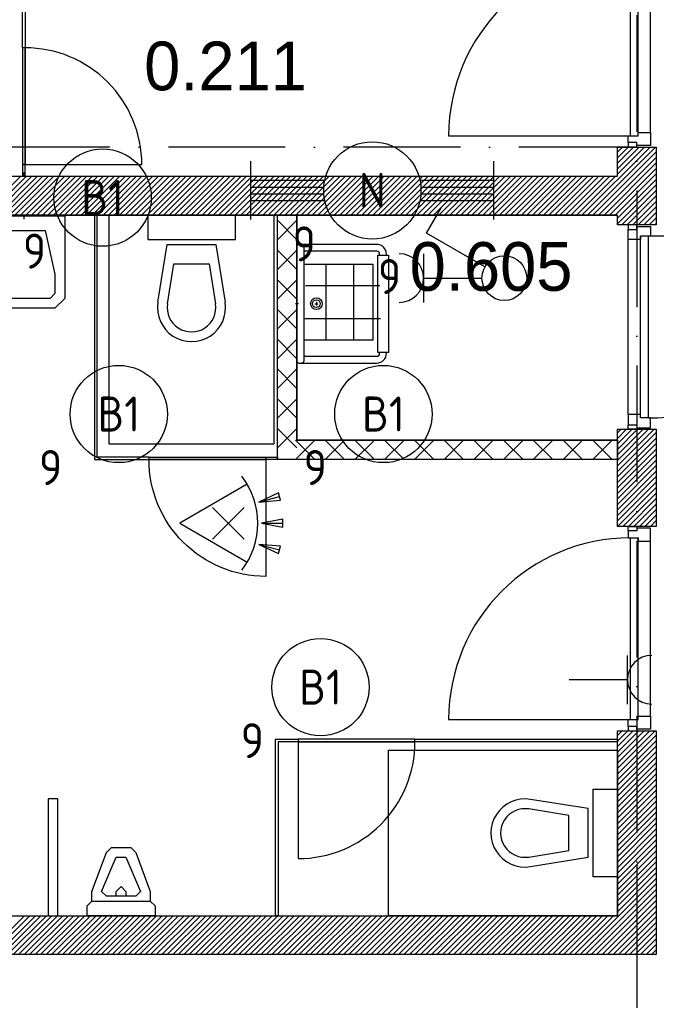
# Model space of a CAD drawing. Header units: millimetres. Extents: x -6587 to 112313, y 244 to 84344.
# Tile 18 of 58: x 31077 to 34348, y 43728 to 48787. Entities that reach past the tile are written whole.
import ezdxf
from ezdxf.enums import TextEntityAlignment as Align

# ---------------------------------------------------------------- set-up
doc = ezdxf.new("R2010")
doc.units = ezdxf.units.MM
doc.header["$LTSCALE"] = 100
doc.linetypes.add('DASHDOT', pattern=[9, 6, -1.5, 0, -1.5])
doc.layers.get('0').update_dxf_attribs({"linetype": 'CONTINUOUS'})
for name, color, linetype in [('AL$7----_STRAMIEN', 1, 'DASHDOT'), ('ALXA7---_KALKZVUIL', 1, 'CONTINUOUS'), ('BOUW', 8, 'CONTINUOUS'), ('EB63101-_ATTRIB', 2, 'CONTINUOUS'), ('EB63102-_ATTRIB', 2, 'CONTINUOUS'), ('EL63101-_LICHT-ARM', 3, 'CONTINUOUS'), ('EL63102-_LICHT-SCH', 3, 'CONTINUOUS'), ('EL63103-_LICHT-WCD230V', 3, 'CONTINUOUS'), ('KABELGOOT', 8, 'CONTINUOUS')]:
    doc.layers.add(name, color=color, linetype=linetype)
doc.styles.add('1_8', font='iso', dxfattribs={"width": 0.7, "height": 1.8})
doc.styles.add('BURO-025', font='BUROFONT.shx', dxfattribs={"height": 250})
doc.styles.add('NORATT', font='isocp.shx')
doc.styles.get("Standard").update_dxf_attribs({"font": 'iso.shx'})
doc.styles.add('TECHNIC', font='technic_.ttf')

# ---------------------------------------------------------------- blocks, each defined once
blk = doc.blocks.new('ES3G00')
blk.add_circle((0, 0), 2.5)
blk.add_circle((0, 0), 2.5)
for tag, style, flags, p in [('GELIJK', 'NORATT', 9, (3.5, 5)), ('GELIJK', '1_8', 9, (3.5, 5)), ('SCHAK', 'NORATT', 8, (3.5, 2.75)), ('SCHAK', '1_8', 8, (3.5, 2.75)), ('A_CODE', 'NORATT', 8, (0, 0)), ('A_CODE', '1_8', 8, (0, 0)), ('GROEP', 'NORATT', 8, (-3.5, -2.75)), ('GROEP', '1_8', 8, (-3.5, -2.75)), ('KAST', 'NORATT', 9, (3.5, -2.75)), ('KAST', '1_8', 9, (3.5, -2.75))]:
    blk.add_attdef(tag, text='', height=1.8, dxfattribs=dict(style=style, flags=flags)).set_placement(p, align=Align.MIDDLE_CENTER)
blk = doc.blocks.new('ES652116')
for p, q in [((1.557, 1.087), (2.619, 1.372)), ((-0.813, -0.813), (0.813, 0.813)), ((0.813, -0.813), (-0.813, 0.813)), ((1.7, 0), (2.8, 0)), ((1.557, -1.087), (2.619, -1.372))]:
    blk.add_line(p, q)
blk.add_lwpolyline([(0.964, 2), (-2.5, 0), (0.964, -2)])
for points in [[(2.671, 1.179), (2.568, 1.565), (1.557, 1.087)], [(2.8, -0.2), (2.8, 0.2), (1.7, 0)], [(2.568, -1.565), (2.671, -1.179), (1.557, -1.087)]]:
    blk.add_lwpolyline(points, close=True)
blk.add_arc((-2.5, 0), 4, 322.8192, 37.1808)
at = {"style": '1_8'}
for tag, flags, p in [('SCHAK', 8, (3, 5.5)), ('KAST', 9, (-3, 0.5)), ('M_CODE', 9, (0, 0)), ('DOEL', 9, (-3, -2)), ('GROEP', 9, (-3, -4.5))]:
    blk.add_attdef(tag, text='', height=1.8, dxfattribs=dict(at, flags=flags)).set_placement(p, align=Align.MIDDLE_CENTER)
at = {"style": '1_8', "flags": 8}
blk.add_attdef('CODE', text='', height=1.8, dxfattribs=at).set_placement((0, 0), align=Align.MIDDLE)
blk = doc.blocks.new('EJ3T20')
at = {"color": 0}
for p, q in [((-6.25, -1.5), (-6.25, 1.5)), ((6.25, -1.5), (6.25, 1.5)), ((-6.25, 0.525), (-2.444, 0.525)), ((2.444, 0.525), (6.25, 0.525)), ((-6.25, 0.175), (-2.494, 0.175)), ((2.494, 0.175), (6.25, 0.175)), ((-6.25, -0.175), (-2.494, -0.175)), ((2.494, -0.175), (6.25, -0.175)), ((-6.25, -0.525), (-2.444, -0.525)), ((2.444, -0.525), (6.25, -0.525))]:
    blk.add_line(p, q, dxfattribs=at)
blk.add_circle((0, 0), 2.5, dxfattribs=at)
at = {"color": 6, "style": '1_8'}
for tag, flags, p in [('SCHAK', 8, (3.5, 2.75)), ('A_CODE', 8, (0, 0)), ('GROEP', 8, (-3.5, -2.75)), ('KAST', 9, (3.5, -2.75))]:
    blk.add_attdef(tag, text='', height=1.8, dxfattribs=dict(at, flags=flags)).set_placement(p, align=Align.MIDDLE)
blk = doc.blocks.new('ES3W1A---ES3S1')
for p, q in [((1.25, 4.15), (-1.25, 4.15)), ((1.25, 4.15), (-1.25, 4.15)), ((0, 4.15), (0, 1.15)), ((0, 4.15), (0, 1.15))]:
    blk.add_line(p, q)
blk.add_lwpolyline([(0.575, 0.996), (2.309, 4), (3.608, 3.25)])
blk.add_lwpolyline([(0.575, 0.996), (2.309, 4), (3.608, 3.25)])
blk.add_circle((0, 0), 1.15)
blk.add_circle((0, 0), 1.15)
blk.add_arc((0, 5.4), 1.25, 180, 0)
blk.add_arc((0, 5.4), 1.25, 180, 0)
at = {"style": '1_8'}
for tag, flags, p in [('VERMOGEN', 9, (-2.5, 6.65)), ('VERMOGEN', 9, (-2.5, 6.65)), ('GROEP', 8, (0, 7.15)), ('GROEP', 8, (0, 7.15)), ('KAST', 9, (2.5, 6.65))]:
    blk.add_attdef(tag, text='', height=1.8, rotation=90, dxfattribs=dict(at, flags=flags)).set_placement(p, align=Align.MIDDLE)
at = {"style": '1_8', "width": 0.7, "flags": 8}
for tag, p in [('SCHAK', (2.5, 6.775)), ('SCHAK', (2.5, 6.775)), ('TAL', (-2.5, 6.65)), ('TAL', (-2.5, 6.65)), ('DOEL', (-1.5, 2.65)), ('DOEL', (-1.5, 2.65))]:
    blk.add_attdef(tag, text='', height=1.8, rotation=90, dxfattribs=at).set_placement(p, align=Align.MIDDLE)
at = {"style": '1_8'}
for tag, flags, p in [('SCHAK', 8, (3, 5.5)), ('KAST', 9, (-3, 0.5)), ('KAST', 9, (-3, 0.5)), ('M_CODE', 9, (0, 0)), ('M_CODE', 9, (0, 0)), ('DOEL', 9, (-3, -2)), ('GROEP', 9, (-3, -4.5))]:
    blk.add_attdef(tag, text='', height=1.8, dxfattribs=dict(at, flags=flags)).set_placement(p, align=Align.MIDDLE_CENTER)
blk = doc.blocks.new('ES3W1A')
for p, q in [((1.25, 0), (-1.25, 0)), ((0, 0), (0, -3))]:
    blk.add_line(p, q)
blk.add_arc((0, 1.25), 1.25, 180, 0)
at = {"style": '1_8'}
for tag, flags, p in [('VERMOGEN', 9, (-2.5, 3)), ('GROEP', 8, (0, 3)), ('SCHAK', 8, (2.5, 3)), ('GELIJK', 9, (5, 3)), ('KAST', 9, (7, 3)), ('TAL', 8, (2.5, 3))]:
    blk.add_attdef(tag, text='', height=1.8, rotation=90, dxfattribs=dict(at, flags=flags)).set_placement(p, align=Align.MIDDLE_CENTER)
at = {"style": '1_8', "width": 0.7, "flags": 8}
blk.add_attdef('DOEL', text='', height=1.8, rotation=90, dxfattribs=at).set_placement((-2.5, 3), align=Align.MIDDLE_LEFT)
at = {"style": '1_8', "flags": 9}
blk.add_attdef('M_CODE', text='', height=1.8, dxfattribs=at).set_placement((0, 0), align=Align.MIDDLE_CENTER)
blk = doc.blocks.new('*U85')
at = {"layer": 'ALXA7---_KALKZVUIL', "color": 0}
for p, q in [((31971.2, 48304.2), (31871.2, 48404.2)), ((31971.2, 48404.2), (31871.2, 48304.2)), ((31971.2, 48151.4), (31871.2, 48251.4)), ((31971.2, 48251.4), (31871.2, 48151.4)), ((31971.2, 47998.6), (31871.2, 48098.6)), ((31971.2, 48098.6), (31871.2, 47998.6)), ((31971.2, 47845.8), (31871.2, 47945.8)), ((31971.2, 47945.8), (31871.2, 47845.8)), ((31971.2, 47693), (31871.2, 47793)), ((31971.2, 47793), (31871.2, 47693)), ((31971.2, 47540.2), (31871.2, 47640.2)), ((31971.2, 47640.2), (31871.2, 47540.2)), ((31971.2, 47387.5), (31871.2, 47487.5)), ((31971.2, 47487.5), (31871.2, 47387.5)), ((31971.2, 47234.7), (31871.2, 47334.7)), ((31971.2, 47334.7), (31871.2, 47234.7)), ((32063.4, 47274.1), (31963.4, 47174.1)), ((31963.4, 47274.1), (32063.4, 47174.1)), ((32216.2, 47274.1), (32116.2, 47174.1)), ((32116.2, 47274.1), (32216.2, 47174.1)), ((32369, 47274.1), (32269, 47174.1)), ((32269, 47274.1), (32369, 47174.1)), ((32521.8, 47274.1), (32421.8, 47174.1)), ((32421.8, 47274.1), (32521.8, 47174.1)), ((32674.5, 47274.1), (32574.5, 47174.1)), ((32574.5, 47274.1), (32674.5, 47174.1)), ((32827.3, 47274.1), (32727.3, 47174.1)), ((32727.3, 47274.1), (32827.3, 47174.1)), ((32980.1, 47274.1), (32880.1, 47174.1)), ((32880.1, 47274.1), (32980.1, 47174.1)), ((33132.9, 47274.1), (33032.9, 47174.1)), ((33032.9, 47274.1), (33132.9, 47174.1)), ((33285.7, 47274.1), (33185.7, 47174.1)), ((33185.7, 47274.1), (33285.7, 47174.1)), ((33438.5, 47274.1), (33338.5, 47174.1)), ((33338.5, 47274.1), (33438.5, 47174.1)), ((33591.3, 47274.1), (33491.3, 47174.1)), ((33491.3, 47274.1), (33591.3, 47174.1))]:
    blk.add_line(p, q, dxfattribs=at)
blk = doc.blocks.new('XREF')
at = {"layer": 'AL$7----_STRAMIEN', "color": 1}
for p, q in [((190590.3, 68943.2), (190590.3, 19230.4)), ((250890.3, 61965), (161095.9, 61965))]:
    blk.add_line(p, q, dxfattribs=at)
at = {"layer": 'BOUW'}
for p, q in [((190308.3, 61615.1), (190658.3, 61965.1)), ((190336.6, 61615.1), (190686.6, 61965.1)), ((190364.9, 61615.1), (190690.3, 61940.5)), ((190490.3, 61965.1), (190690.3, 61965.1)), ((190490.3, 61815.1), (190490.3, 61965.1)), ((190490.3, 61825.4), (190630, 61965.1)), ((190490.3, 61853.6), (190601.7, 61965.1)), ((190490.3, 61881.9), (190573.5, 61965.1)), ((190490.3, 61910.2), (190545.2, 61965.1)), ((190490.3, 61938.5), (190516.9, 61965.1)), ((190690.3, 61965.1), (190690.3, 61564.9)), ((190393.2, 61615.1), (190690.3, 61912.2)), ((190421.5, 61615.1), (190690.3, 61883.9)), ((190449.7, 61615.1), (190690.3, 61855.6)), ((186190.3, 61815.1), (190490.3, 61815.1)), ((186190.3, 61815.1), (190490.3, 61815.1)), ((187225.3, 61615.1), (187425.3, 61815.1)), ((187253.6, 61615.1), (187453.6, 61815.1)), ((187281.9, 61615.1), (187481.9, 61815.1)), ((187310.2, 61615.1), (187510.2, 61815.1)), ((187338.5, 61615.1), (187538.5, 61815.1)), ((187366.8, 61615.1), (187566.8, 61815.1)), ((187395, 61615.1), (187595, 61815.1)), ((187423.3, 61615.1), (187623.3, 61815.1)), ((187451.6, 61615.1), (187651.6, 61815.1)), ((187479.9, 61615.1), (187679.9, 61815.1)), ((187508.2, 61615.1), (187708.2, 61815.1)), ((187536.5, 61615.1), (187736.5, 61815.1)), ((187564.7, 61615.1), (187764.7, 61815.1)), ((187593, 61615.1), (187793, 61815.1)), ((187621.3, 61615.1), (187821.3, 61815.1)), ((187649.6, 61615.1), (187849.6, 61815.1)), ((187677.9, 61615.1), (187877.9, 61815.1)), ((187706.2, 61615.1), (187906.2, 61815.1)), ((187734.4, 61615.1), (187934.4, 61815.1)), ((187762.7, 61615.1), (187962.7, 61815.1)), ((187791, 61615.1), (187991, 61815.1)), ((187819.3, 61615.1), (188019.3, 61815.1)), ((187847.6, 61615.1), (188047.6, 61815.1)), ((187875.9, 61615.1), (188075.9, 61815.1)), ((187904.2, 61615.1), (188104.2, 61815.1)), ((187932.4, 61615.1), (188132.4, 61815.1)), ((187960.7, 61615.1), (188160.7, 61815.1)), ((187989, 61615.1), (188189, 61815.1)), ((188017.3, 61615.1), (188217.3, 61815.1)), ((188045.6, 61615.1), (188245.6, 61815.1)), ((188073.9, 61615.1), (188273.9, 61815.1)), ((188102.1, 61615.1), (188302.1, 61815.1)), ((188130.4, 61615.1), (188330.4, 61815.1)), ((188158.7, 61615.1), (188358.7, 61815.1)), ((188187, 61615.1), (188387, 61815.1)), ((188215.3, 61615.1), (188415.3, 61815.1)), ((188243.6, 61615.1), (188443.6, 61815.1)), ((188271.8, 61615.1), (188471.8, 61815.1)), ((188300.1, 61615.1), (188500.1, 61815.1)), ((188328.4, 61615.1), (188528.4, 61815.1)), ((188356.7, 61615.1), (188556.7, 61815.1)), ((188385, 61615.1), (188585, 61815.1)), ((188413.3, 61615.1), (188613.3, 61815.1)), ((188441.6, 61615.1), (188641.6, 61815.1)), ((188469.8, 61615.1), (188669.8, 61815.1)), ((188498.1, 61615.1), (188698.1, 61815.1)), ((188526.4, 61615.1), (188726.4, 61815.1)), ((188554.7, 61615.1), (188754.7, 61815.1)), ((188583, 61615.1), (188783, 61815.1)), ((188611.3, 61615.1), (188811.3, 61815.1)), ((188639.5, 61615.1), (188839.5, 61815.1)), ((188667.8, 61615.1), (188867.8, 61815.1)), ((188696.1, 61615.1), (188896.1, 61815.1)), ((188724.4, 61615.1), (188924.4, 61815.1)), ((188752.7, 61615.1), (188952.7, 61815.1)), ((188781, 61615.1), (188981, 61815.1)), ((188809.2, 61615.1), (189009.2, 61815.1)), ((188837.5, 61615.1), (189037.5, 61815.1)), ((188865.8, 61615.1), (189065.8, 61815.1)), ((188894.1, 61615.1), (189094.1, 61815.1)), ((188922.4, 61615.1), (189122.4, 61815.1)), ((188950.7, 61615.1), (189150.7, 61815.1)), ((188979, 61615.1), (189179, 61815.1)), ((189007.2, 61615.1), (189207.2, 61815.1)), ((189035.5, 61615.1), (189235.5, 61815.1)), ((189063.8, 61615.1), (189263.8, 61815.1)), ((189092.1, 61615.1), (189292.1, 61815.1)), ((189120.4, 61615.1), (189320.4, 61815.1)), ((189148.7, 61615.1), (189348.7, 61815.1)), ((189176.9, 61615.1), (189376.9, 61815.1)), ((189205.2, 61615.1), (189405.2, 61815.1)), ((189233.5, 61615.1), (189433.5, 61815.1)), ((189261.8, 61615.1), (189461.8, 61815.1)), ((189290.1, 61615.1), (189490.1, 61815.1)), ((189318.4, 61615.1), (189518.4, 61815.1)), ((189346.6, 61615.1), (189546.6, 61815.1)), ((189374.9, 61615.1), (189574.9, 61815.1)), ((189403.2, 61615.1), (189603.2, 61815.1)), ((189431.5, 61615.1), (189631.5, 61815.1)), ((189459.8, 61615.1), (189659.8, 61815.1)), ((189488.1, 61615.1), (189688.1, 61815.1)), ((189516.4, 61615.1), (189716.4, 61815.1)), ((189544.6, 61615.1), (189744.6, 61815.1)), ((189572.9, 61615.1), (189772.9, 61815.1)), ((189601.2, 61615.1), (189801.2, 61815.1)), ((189629.5, 61615.1), (189829.5, 61815.1)), ((189657.8, 61615.1), (189857.8, 61815.1)), ((189686.1, 61615.1), (189886.1, 61815.1)), ((189714.3, 61615.1), (189914.3, 61815.1)), ((189742.6, 61615.1), (189942.6, 61815.1)), ((189770.9, 61615.1), (189970.9, 61815.1)), ((189799.2, 61615.1), (189999.2, 61815.1)), ((189827.5, 61615.1), (190027.5, 61815.1)), ((189855.8, 61615.1), (190055.8, 61815.1)), ((189884.1, 61615.1), (190084.1, 61815.1)), ((189912.3, 61615.1), (190112.3, 61815.1)), ((189940.6, 61615.1), (190140.6, 61815.1)), ((189968.9, 61615.1), (190168.9, 61815.1)), ((189997.2, 61615.1), (190197.2, 61815.1)), ((190025.5, 61615.1), (190225.5, 61815.1)), ((190053.8, 61615.1), (190253.8, 61815.1)), ((190082, 61615.1), (190282, 61815.1)), ((190110.3, 61615.1), (190310.3, 61815.1)), ((190138.6, 61615.1), (190338.6, 61815.1)), ((190166.9, 61615.1), (190366.9, 61815.1)), ((190195.2, 61615.1), (190395.2, 61815.1)), ((190223.5, 61615.1), (190423.5, 61815.1)), ((190251.7, 61615.1), (190451.7, 61815.1)), ((190280, 61615.1), (190480, 61815.1)), ((190478, 61615.1), (190690.3, 61827.4)), ((190490.3, 61599.1), (190690.3, 61799.1)), ((190490.3, 61570.8), (190690.3, 61770.8)), ((190512.6, 61564.9), (190690.3, 61742.5)), ((190540.9, 61564.9), (190690.3, 61714.2)), ((190569.2, 61564.9), (190690.3, 61685.9)), ((190597.5, 61564.9), (190690.3, 61657.7)), ((190625.8, 61564.9), (190690.3, 61629.4)), ((190490.3, 61615.1), (186190.3, 61615.1)), ((186190.3, 61615.1), (190490.3, 61615.1)), ((188727.3, 61615.1), (187877.3, 61615.1)), ((187877.3, 61615.1), (187877.3, 60439.1)), ((188527.3, 61615.1), (188077.3, 61615.1)), ((188077.3, 61615.1), (188077.3, 61490.1)), ((188527.3, 61490.1), (188527.3, 61615.1)), ((188727.3, 60439.1), (188727.3, 61615.1)), ((190490.3, 61564.9), (190490.3, 61615.1)), ((190654, 61564.9), (190690.3, 61601.1)), ((190690.3, 61564.9), (190490.3, 61564.9)), ((190546.3, 61564.9), (190546.3, 61541.9)), ((190590.3, 61564.9), (190546.3, 61564.9)), ((190546.3, 61541.9), (190590.3, 61541.9)), ((190546.3, 61489.9), (190546.3, 61541.9)), ((190590.3, 61541.9), (190590.3, 61564.9)), ((190590.3, 61556.9), (190660.3, 61556.9)), ((190590.3, 61541.9), (190590.3, 61556.9)), ((190660.3, 61556.9), (190660.3, 61506.9)), ((190682.3, 61564.9), (190690.3, 61572.8)), ((188077.3, 61490.1), (188527.3, 61490.1)), ((190546.3, 60589.9), (190546.3, 61489.9)), ((190609.3, 61489.9), (190546.3, 61489.9)), ((190609.3, 60572.9), (190609.3, 61506.9)), ((190609.3, 61506.9), (190609.3, 61489.9)), ((190660.3, 61506.9), (190609.3, 61506.9)), ((191583.3, 61506.9), (190649.3, 61506.9)), ((190649.3, 60572.9), (190649.3, 61506.9)), ((188129.5, 61167.9), (188177.3, 61465.1)), ((188177.3, 61465.1), (188427.3, 61465.1)), ((188427.3, 61465.1), (188475, 61167.9)), ((189268.8, 61410.1), (189268.8, 61415.1)), ((189303.8, 61410.1), (189303.8, 61415.1)), ((188178.8, 61160), (188211.8, 61365.1)), ((188211.8, 61365.1), (188392.7, 61365.1)), ((188392.7, 61365.1), (188425.7, 61160)), ((189234.6, 61361.7), (188884.6, 61361.7)), ((188993.2, 60973.6), (188993.2, 61361.7)), ((189135.8, 60973.6), (189135.8, 61361.7)), ((189234.6, 60973.6), (189234.6, 61361.7)), ((188887.8, 61253), (189270.3, 61253)), ((188477.3, 61215.1), (188477.3, 61215.1)), ((188851, 61160.1), (188836.5, 61160.1)), ((188935.9, 61160.1), (188951.7, 61160.1)), ((188943.8, 61169.7), (188943.8, 61151.2)), ((188884.6, 61083.8), (189273.5, 61083.8)), ((188352.3, 61040.1), (188352.3, 61040.1)), ((188883, 60973.6), (189234.6, 60973.6)), ((189268.8, 60905.1), (189268.8, 60910.1)), ((189303.8, 60905.1), (189303.8, 60910.1)), ((190490.3, 60326.3), (190678.8, 60514.9)), ((190490.3, 60354.6), (190650.6, 60514.9)), ((190490.3, 60382.9), (190622.3, 60514.9)), ((190490.3, 60411.1), (190594, 60514.9)), ((190490.3, 60439.4), (190565.7, 60514.9)), ((190490.3, 60467.7), (190537.4, 60514.9)), ((190490.3, 60496), (190509.1, 60514.9)), ((190490.3, 60298), (190690.3, 60498)), ((190490.3, 60269.7), (190690.3, 60469.7)), ((187877.3, 60439.1), (188727.3, 60439.1)), ((190490.3, 60241.4), (190690.3, 60441.4)), ((190490.3, 60213.2), (190690.3, 60413.2)), ((190490.3, 60184.9), (190690.3, 60384.9)), ((190490.3, 60156.6), (190690.3, 60356.6)), ((190490.3, 60128.3), (190690.3, 60328.3)), ((190490.3, 60100), (190690.3, 60300)), ((190490.3, 60071.7), (190690.3, 60271.7)), ((190490.3, 60043.4), (190690.3, 60243.4)), ((190490.3, 60015.2), (190690.3, 60215.2)), ((190518.5, 60015.1), (190690.3, 60186.9)), ((190546.8, 60015.1), (190690.3, 60158.6)), ((190575.1, 60015.1), (190690.3, 60130.3)), ((190603.4, 60015.1), (190690.3, 60102)), ((190631.6, 60015.1), (190690.3, 60073.7)), ((190659.9, 60015.1), (190690.3, 60045.5)), ((190688.2, 60015.1), (190690.3, 60017.2)), ((190490.3, 58015.1), (190490.3, 58965.1)), ((190490.3, 58965.1), (190690.3, 58965.1)), ((190490.3, 58770.7), (190684.7, 58965.1)), ((190490.3, 58798.9), (190656.4, 58965.1)), ((190490.3, 58827.2), (190628.2, 58965.1)), ((190490.3, 58855.5), (190599.9, 58965.1)), ((190490.3, 58883.8), (190571.6, 58965.1)), ((190490.3, 58912.1), (190543.3, 58965.1)), ((190490.3, 58940.4), (190515, 58965.1)), ((190690.3, 58965.1), (190690.3, 57815.1)), ((190490.3, 58742.4), (190690.3, 58942.4)), ((190490.3, 58714.1), (190690.3, 58914.1)), ((190490.3, 58685.8), (190690.3, 58885.8)), ((190490.3, 58657.5), (190690.3, 58857.5)), ((190490.3, 58629.2), (190690.3, 58829.2)), ((190490.3, 58600.9), (190690.3, 58800.9)), ((190490.3, 58572.7), (190690.3, 58772.7)), ((190490.3, 58544.4), (190690.3, 58744.4)), ((190490.3, 58516.1), (190690.3, 58716.1)), ((190490.3, 58487.8), (190690.3, 58687.8)), ((190490.3, 58459.5), (190690.3, 58659.5)), ((187565.3, 58615.1), (187565.3, 58015.1)), ((187615.3, 58615.1), (187565.3, 58615.1)), ((187615.3, 58015.1), (187615.3, 58615.1)), ((190090.3, 58615.1), (190090.3, 58615.1)), ((190490.3, 58431.2), (190690.3, 58631.2)), ((190490.3, 58403), (190690.3, 58603)), ((190240.3, 58530.6), (190035.1, 58563.5)), ((190490.3, 58374.7), (190690.3, 58574.7)), ((190490.3, 58346.4), (190690.3, 58546.4)), ((190240.3, 58349.7), (190240.3, 58530.6)), ((190490.3, 58318.1), (190690.3, 58518.1)), ((189915.3, 58490.1), (189915.3, 58490.1)), ((190490.3, 58289.8), (190690.3, 58489.8)), ((190490.3, 58261.5), (190690.3, 58461.5)), ((190490.3, 58233.3), (190690.3, 58433.3)), ((190490.3, 58205), (190690.3, 58405)), ((187790.3, 58140.1), (187865.3, 58340.1)), ((187865.3, 58340.1), (187890.3, 58365.1)), ((187865.3, 58340.1), (187865.3, 58340.1)), ((187890.3, 58365.1), (187990.3, 58365.1)), ((187990.3, 58365.1), (188015.3, 58340.1)), ((187990.3, 58365.1), (187990.3, 58365.1)), ((188015.3, 58340.1), (188090.3, 58140.1)), ((190035.1, 58316.7), (190240.3, 58349.7)), ((190490.3, 58176.7), (190690.3, 58376.7)), ((190490.3, 58148.4), (190690.3, 58348.4)), ((187840.3, 58140.1), (187915.3, 58315.1)), ((187915.3, 58315.1), (187965.3, 58315.1)), ((187965.3, 58315.1), (188040.3, 58140.1)), ((190490.3, 58120.1), (190690.3, 58320.1)), ((190490.3, 58091.8), (190690.3, 58291.8)), ((190490.3, 58063.5), (190690.3, 58263.5)), ((190590.3, 58278.3), (190590.3, 57572.5)), ((190298.4, 57815.1), (190690.3, 58207)), ((190490.3, 58035.3), (190690.3, 58235.3)), ((187790.3, 58090.1), (187790.3, 58140.1)), ((187840.3, 58140.1), (187840.3, 58140.1)), ((187865.3, 58115.1), (187840.3, 58140.1)), ((187915.3, 58140.1), (187940.3, 58165.1)), ((187915.3, 58115.1), (187915.3, 58140.1)), ((187940.3, 58165.1), (187965.3, 58140.1)), ((187965.3, 58140.1), (187965.3, 58115.1)), ((188040.3, 58140.1), (188015.3, 58115.1)), ((188090.3, 58140.1), (188090.3, 58090.1)), ((190326.7, 57815.1), (190690.3, 58178.7)), ((190355, 57815.1), (190690.3, 58150.4)), ((187765.3, 58065.1), (187790.3, 58090.1)), ((187790.3, 58090.1), (188090.3, 58090.1)), ((187790.3, 58090.1), (187790.3, 58090.1)), ((188015.3, 58115.1), (187865.3, 58115.1)), ((188090.3, 58090.1), (188115.3, 58065.1)), ((190383.3, 57815.1), (190690.3, 58122.1)), ((190411.5, 57815.1), (190690.3, 58093.8)), ((187765.3, 58015.1), (187765.3, 58065.1)), ((188115.3, 58065.1), (188115.3, 58015.1)), ((190439.8, 57815.1), (190690.3, 58065.6)), ((190468.1, 57815.1), (190690.3, 58037.3)), ((186190.3, 58015.1), (187990.3, 58015.1)), ((187243.7, 57815.1), (187443.7, 58015.1)), ((187272, 57815.1), (187472, 58015.1)), ((187300.3, 57815.1), (187500.3, 58015.1)), ((187328.6, 57815.1), (187528.6, 58015.1)), ((187356.8, 57815.1), (187556.8, 58015.1)), ((187385.1, 57815.1), (187585.1, 58015.1)), ((187413.4, 57815.1), (187613.4, 58015.1)), ((187441.7, 57815.1), (187641.7, 58015.1)), ((187470, 57815.1), (187670, 58015.1)), ((187498.3, 57815.1), (187698.3, 58015.1)), ((187526.6, 57815.1), (187726.6, 58015.1)), ((187554.8, 57815.1), (187754.8, 58015.1)), ((187565.3, 58015.1), (187615.3, 58015.1)), ((187583.1, 57815.1), (187783.1, 58015.1)), ((187611.4, 57815.1), (187811.4, 58015.1)), ((187639.7, 57815.1), (187839.7, 58015.1)), ((187668, 57815.1), (187868, 58015.1)), ((187696.3, 57815.1), (187896.3, 58015.1)), ((187724.5, 57815.1), (187924.5, 58015.1)), ((187752.8, 57815.1), (187952.8, 58015.1)), ((188115.3, 58015.1), (187765.3, 58015.1)), ((187781.1, 57815.1), (187981.1, 58015.1)), ((187809.4, 57815.1), (188009.4, 58015.1)), ((187837.7, 57815.1), (188037.7, 58015.1)), ((187866, 57815.1), (188066, 58015.1)), ((187894.2, 57815.1), (188094.2, 58015.1)), ((187922.5, 57815.1), (188122.5, 58015.1)), ((187950.8, 57815.1), (188150.8, 58015.1)), ((187979.1, 57815.1), (188179.1, 58015.1)), ((187990.3, 58015.1), (190490.3, 58015.1)), ((188007.4, 57815.1), (188207.4, 58015.1)), ((188035.7, 57815.1), (188235.7, 58015.1)), ((188064, 57815.1), (188264, 58015.1)), ((188092.2, 57815.1), (188292.2, 58015.1)), ((188120.5, 57815.1), (188320.5, 58015.1)), ((188148.8, 57815.1), (188348.8, 58015.1)), ((188177.1, 57815.1), (188377.1, 58015.1)), ((188205.4, 57815.1), (188405.4, 58015.1)), ((188233.7, 57815.1), (188433.7, 58015.1)), ((188261.9, 57815.1), (188461.9, 58015.1)), ((188290.2, 57815.1), (188490.2, 58015.1)), ((188318.5, 57815.1), (188518.5, 58015.1)), ((188346.8, 57815.1), (188546.8, 58015.1)), ((188375.1, 57815.1), (188575.1, 58015.1)), ((188403.4, 57815.1), (188603.4, 58015.1)), ((188431.6, 57815.1), (188631.6, 58015.1)), ((188459.9, 57815.1), (188659.9, 58015.1)), ((188488.2, 57815.1), (188688.2, 58015.1)), ((188516.5, 57815.1), (188716.5, 58015.1)), ((188544.8, 57815.1), (188744.8, 58015.1)), ((188573.1, 57815.1), (188773.1, 58015.1)), ((188601.4, 57815.1), (188801.4, 58015.1)), ((188629.6, 57815.1), (188829.6, 58015.1)), ((188657.9, 57815.1), (188857.9, 58015.1)), ((188686.2, 57815.1), (188886.2, 58015.1)), ((188714.5, 57815.1), (188914.5, 58015.1)), ((188742.8, 57815.1), (188942.8, 58015.1)), ((188771.1, 57815.1), (188971.1, 58015.1)), ((188799.3, 57815.1), (188999.3, 58015.1)), ((188827.6, 57815.1), (189027.6, 58015.1)), ((188855.9, 57815.1), (189055.9, 58015.1)), ((188884.2, 57815.1), (189084.2, 58015.1)), ((188912.5, 57815.1), (189112.5, 58015.1)), ((188940.8, 57815.1), (189140.8, 58015.1)), ((188969, 57815.1), (189169, 58015.1)), ((188997.3, 57815.1), (189197.3, 58015.1)), ((189025.6, 57815.1), (189225.6, 58015.1)), ((189053.9, 57815.1), (189253.9, 58015.1)), ((189082.2, 57815.1), (189282.2, 58015.1)), ((189110.5, 57815.1), (189310.5, 58015.1)), ((189138.8, 57815.1), (189338.8, 58015.1)), ((189167, 57815.1), (189367, 58015.1)), ((189195.3, 57815.1), (189395.3, 58015.1)), ((189223.6, 57815.1), (189423.6, 58015.1)), ((189251.9, 57815.1), (189451.9, 58015.1)), ((189280.2, 57815.1), (189480.2, 58015.1)), ((189308.5, 57815.1), (189508.5, 58015.1)), ((189336.7, 57815.1), (189536.7, 58015.1)), ((189365, 57815.1), (189565, 58015.1)), ((189393.3, 57815.1), (189593.3, 58015.1)), ((189421.6, 57815.1), (189621.6, 58015.1)), ((189449.9, 57815.1), (189649.9, 58015.1)), ((189478.2, 57815.1), (189678.2, 58015.1)), ((189506.4, 57815.1), (189706.4, 58015.1)), ((189534.7, 57815.1), (189734.7, 58015.1)), ((189563, 57815.1), (189763, 58015.1)), ((189591.3, 57815.1), (189791.3, 58015.1)), ((189619.6, 57815.1), (189819.6, 58015.1)), ((189647.9, 57815.1), (189847.9, 58015.1)), ((189676.2, 57815.1), (189876.2, 58015.1)), ((189704.4, 57815.1), (189904.4, 58015.1)), ((189732.7, 57815.1), (189932.7, 58015.1)), ((189761, 57815.1), (189961, 58015.1)), ((189789.3, 57815.1), (189989.3, 58015.1)), ((189817.6, 57815.1), (190017.6, 58015.1)), ((189845.9, 57815.1), (190045.9, 58015.1)), ((189874.1, 57815.1), (190074.1, 58015.1)), ((189902.4, 57815.1), (190102.4, 58015.1)), ((189930.7, 57815.1), (190130.7, 58015.1)), ((189959, 57815.1), (190159, 58015.1)), ((189987.3, 57815.1), (190187.3, 58015.1)), ((190015.6, 57815.1), (190215.6, 58015.1)), ((190043.9, 57815.1), (190243.9, 58015.1)), ((190072.1, 57815.1), (190272.1, 58015.1)), ((190100.4, 57815.1), (190300.4, 58015.1)), ((190128.7, 57815.1), (190328.7, 58015.1)), ((190157, 57815.1), (190357, 58015.1)), ((190185.3, 57815.1), (190385.3, 58015.1)), ((190213.6, 57815.1), (190413.6, 58015.1)), ((190241.8, 57815.1), (190441.8, 58015.1)), ((190270.1, 57815.1), (190470.1, 58015.1)), ((190496.4, 57815.1), (190690.3, 58009)), ((190524.7, 57815.1), (190690.3, 57980.7)), ((190553, 57815.1), (190690.3, 57952.4)), ((190581.3, 57815.1), (190690.3, 57924.1)), ((190609.5, 57815.1), (190690.3, 57895.9)), ((190637.8, 57815.1), (190690.3, 57867.6)), ((190666.1, 57815.1), (190690.3, 57839.3)), ((187990.3, 57815.1), (185800.3, 57815.1)), ((190690.3, 57815.1), (187990.3, 57815.1))]:
    blk.add_line(p, q, dxfattribs=at)
for points in [[(190557.3, 62023.1), (190557.3, 62957.1)], [(190597.3, 62023.1), (190597.3, 62957.1)], [(190660.3, 62040.1), (190660.3, 62940.1)], [(190546.3, 61988.1), (190546.3, 62023.1), (190597.3, 62023.1), (190597.3, 62040.1), (190660.3, 62040.1), (190660.3, 61973.1), (190590.3, 61973.1), (190590.3, 61988.1), (190546.3, 61988.1)], [(189623.3, 62023.1), (190557.3, 62023.1)], [(190546.3, 61988.1), (190546.3, 61965.1), (190590.3, 61965.1), (190590.3, 61988.1)], [(187440.3, 61815.1), (187440.3, 61835.1)], [(187650.7, 61612), (187650.7, 61312), (187650.7, 61187), (187600.7, 61137), (187050.7, 61137), (187000.7, 61187), (187000.7, 61312), (187000.7, 61612), (187650.7, 61612)], [(187440.3, 61615.1), (187440.3, 61595.1)], [(188843.8, 61615.1), (188843.8, 61615.1)], [(187550.7, 61537), (187600.7, 61312), (187600.7, 61212), (187575.7, 61187), (187075.7, 61187), (187050.7, 61212), (187050.7, 61312), (187100.7, 61537), (187550.7, 61537)], [(190660.3, 60522.9), (190660.3, 60572.9), (190609.3, 60572.9), (190609.3, 60589.9), (190546.3, 60589.9), (190546.3, 60537.9), (190590.3, 60537.9), (190590.3, 60522.9), (190660.3, 60522.9)], [(190590.3, 60537.9), (190590.3, 60514.9), (190546.3, 60514.9), (190546.3, 60537.9)], [(190546.3, 59992.1), (190546.3, 60015.1), (190590.3, 60015.1), (190590.3, 59992.1)], [(190546.3, 59992.1), (190546.3, 59957.1), (190597.3, 59957.1), (190597.3, 59940.1), (190660.3, 59940.1), (190660.3, 60007.1), (190590.3, 60007.1), (190590.3, 59992.1), (190546.3, 59992.1)], [(190557.3, 59023.1), (190557.3, 59957.1)], [(190597.3, 59023.1), (190597.3, 59957.1)], [(190660.3, 59040.1), (190660.3, 59940.1)], [(189623.3, 59023.1), (190557.3, 59023.1)], [(190546.3, 58988.1), (190546.3, 59023.1), (190597.3, 59023.1), (190597.3, 59040.1), (190660.3, 59040.1), (190660.3, 58973.1), (190590.3, 58973.1), (190590.3, 58988.1), (190546.3, 58988.1)], [(190546.3, 58988.1), (190546.3, 58965.1), (190590.3, 58965.1), (190590.3, 58988.1)], [(190490.3, 58215.1), (190365.3, 58215.1), (190365.3, 58665.1), (190490.3, 58665.1), (190490.3, 58215.1)]]:
    blk.add_lwpolyline(points, dxfattribs=at)
for points in [[(187433.8, 62475.1), (187433.8, 62940.1), (187446.8, 62940.1), (187446.8, 62475.1)], [(187433.8, 62475.1), (187433.8, 61875.1), (187446.8, 61875.1), (187446.8, 62475.1)], [(187433.8, 61875.1), (187433.8, 61815.1), (187446.8, 61815.1), (187446.8, 61875.1)], [(187804.3, 61615.1), (187804.3, 60358.6), (188083.8, 60358.6), (188083.8, 60371.6), (187817.3, 60371.6), (187817.3, 61615.1)], [(188843.8, 61615.1), (188843.8, 60458.6), (190490.3, 60458.6), (190490.3, 60358.6), (188743.8, 60358.6), (188743.8, 61615.1)], [(188843.8, 61615.1), (188843.8, 60458.6), (190490.3, 60458.6), (190490.3, 60358.6), (188743.8, 60358.6), (188743.8, 61615.1)], [(190490.3, 60458.6), (190490.3, 60458.6), (188843.8, 60458.6), (188843.8, 61615.1), (188843.8, 60458.6)], [(189313.8, 60910.1), (189258.8, 60910.1), (189258.8, 61410.1), (189313.8, 61410.1)], [(190690.3, 60514.9), (190690.3, 60015.1), (190490.3, 60015.1), (190490.3, 60514.9)], [(188083.8, 60371.6), (188683.8, 60371.6), (188683.8, 60358.6), (188083.8, 60358.6)], [(188743.8, 60358.6), (188683.8, 60358.6), (188683.8, 60371.6), (188743.8, 60371.6)], [(188850.3, 58908.6), (188746.8, 58908.6), (188746.8, 58015.1), (188733.8, 58015.1), (188733.8, 58921.6), (188850.3, 58921.6)], [(189450.3, 58921.6), (188850.3, 58921.6), (188850.3, 58908.6), (189450.3, 58908.6)], [(190490.3, 58908.6), (189450.3, 58908.6), (189450.3, 58921.6), (190490.3, 58921.6)], [(190490.3, 58865.1), (190490.3, 58015.1), (189314.3, 58015.1), (189314.3, 58865.1)]]:
    blk.add_lwpolyline(points, close=True, dxfattribs=at)
for points in [[(187446.8, 62475.1), (187446.8, 61875.1), (188046.8, 61875.1, 0.414214)], [(188083.8, 60358.6), (188683.8, 60358.6), (188683.8, 59758.6, -0.414214)], [(189450.3, 58908.6), (188850.3, 58908.6), (188850.3, 58308.6, 0.414214)], [(190043, 58267.4), (190340.3, 58315.1), (190340.3, 58565.1), (190043, 58612.9, 1.173599)]]:
    blk.add_lwpolyline(points, format="xyb", close=True, dxfattribs=at)
for points in [[(189303.8, 61415.1, 0.414214), (189253.8, 61465.1), (188853.8, 61465.1, 0.414214), (188843.8, 61455.1), (188843.8, 60865.1, 0.414214), (188853.8, 60855.1), (189253.8, 60855.1, 0.414214), (189303.8, 60905.1)], [(188868.8, 61465.1, -0.414214), (188878.8, 61455.1), (188878.8, 60865.1, -0.414214), (188868.8, 60855.1)], [(189268.8, 61415.1, 0.414214), (189253.8, 61430.1), (188888.8, 61430.1, 0.414214), (188878.8, 61420.1)], [(188878.8, 60900.1, 0.414214), (188888.8, 60890.1), (189253.8, 60890.1, 0.414214), (189268.8, 60905.1)]]:
    blk.add_lwpolyline(points, format="xyb", dxfattribs=at)
for radius in [30, 20]:
    blk.add_circle((188943.8, 61160.1), radius, dxfattribs=at)
for centre, radius, start, end in [((190557.3, 62023.1), 934, 90, 180), ((190649.3, 61506.9), 934, 270, 0), ((188302.3, 61140.1), 175, 170.8673, 9.1327), ((188302.3, 61140.1), 125, 170.8673, 9.1327), ((190557.3, 59023.1), 934, 90, 180), ((190015.3, 58440.1), 125, 80.8673, 279.1327)]:
    blk.add_arc(centre, radius, start, end, dxfattribs=at)
blk.add_blockref('*U85', (156872.6, 13184.5), dxfattribs=at)
at = {"layer": 'BOUW', "style": 'BURO-025'}
for s, p in [('0.211', (188058.7, 62256.9)), ('0.605', (189422.8, 61226.3))]:
    blk.add_text(s, height=250, dxfattribs=at).set_placement(p)
at = {"layer": 'BOUW', "style": 'TECHNIC'}
for tag, p in [('TKC', (236228.5, 52184.8)), ('BALIE', (236228.5, 51894.3))]:
    blk.add_attdef(tag, text='', height=250, dxfattribs=at).set_placement(p, align=Align.CENTER)
at = {"layer": 'KABELGOOT', "color": 8, "flags": 3}
blk.add_attdef('HULPSTUK', (188825.4, 76010.1, 3650), '', height=1, rotation=180, dxfattribs=at)
blk.add_attdef('HULPSTUK', (182644.4, 45781.1, 3650), '', height=1, dxfattribs=at)

msp = doc.modelspace()

# ---------------------------------------------------------------- block references
at = {"layer": 'EL63101-_LICHT-ARM'}
msp.add_blockref('XREF', (-156342.1, -13832.1), dxfattribs=at)
ref = msp.add_blockref('ES3G00', (31503.3, 47873.1, 3500), dxfattribs=dict(at, xscale=100, yscale=100, zscale=100))
ref.add_attrib('A_CODE', 'B1', dxfattribs={"layer": 'EB63101-_ATTRIB', "color": 1, "height": 180, "style": '1_8', "flags": 8}).set_placement((31503.3, 47873.1, 3500), align=Align.MIDDLE)
ref.add_attrib('GROEP', '9', dxfattribs={"layer": 'EB63101-_ATTRIB', "color": 1, "height": 180, "style": '1_8', "flags": 8}).set_placement((31153.3, 47598.1, 3500), align=Align.MIDDLE)
ref = msp.add_blockref('EJ3T20', (32889.1, 47910.1, 3500), dxfattribs=dict(at, xscale=100, yscale=100, zscale=100))
ref.add_attrib('A_CODE', 'N', dxfattribs={"layer": 'EB63101-_ATTRIB', "color": 1, "height": 180, "style": '1_8', "flags": 8}).set_placement((32889.1, 47910.1, 3500), align=Align.MIDDLE)
ref.add_attrib('GROEP', '9', dxfattribs={"layer": 'EB63101-_ATTRIB', "color": 1, "height": 180, "style": '1_8', "flags": 8}).set_placement((32539.1, 47635.1, 3500), align=Align.MIDDLE)
ref = msp.add_blockref('ES3G00', (31586.2, 46761.1, 3500), dxfattribs=dict(at, xscale=100, yscale=100, zscale=100))
ref.add_attrib('A_CODE', 'B1', dxfattribs={"layer": 'EB63101-_ATTRIB', "color": 1, "height": 180, "style": '1_8', "flags": 8}).set_placement((31586.2, 46761.1, 3500), align=Align.MIDDLE)
ref.add_attrib('GROEP', '9', dxfattribs={"layer": 'EB63101-_ATTRIB', "color": 1, "height": 180, "style": '1_8', "flags": 8}).set_placement((31236.2, 46486.1, 3500), align=Align.MIDDLE)
ref = msp.add_blockref('ES3G00', (32945.9, 46761.1, 3500), dxfattribs=dict(at, xscale=100, yscale=100, zscale=100))
ref.add_attrib('A_CODE', 'B1', dxfattribs={"layer": 'EB63101-_ATTRIB', "color": 1, "height": 180, "style": '1_8', "flags": 8}).set_placement((32945.9, 46761.1, 3500), align=Align.MIDDLE)
ref.add_attrib('GROEP', '9', dxfattribs={"layer": 'EB63101-_ATTRIB', "color": 1, "height": 180, "style": '1_8', "flags": 8}).set_placement((32596, 46486.1, 3500), align=Align.MIDDLE)
ref = msp.add_blockref('ES3G00', (32622.7, 45357.4, 3500), dxfattribs=dict(at, xscale=100, yscale=100, zscale=100))
ref.add_attrib('A_CODE', 'B1', dxfattribs={"layer": 'EB63101-_ATTRIB', "color": 1, "height": 180, "style": '1_8', "flags": 8}).set_placement((32622.7, 45357.4, 3500), align=Align.MIDDLE)
ref.add_attrib('GROEP', '9', dxfattribs={"layer": 'EB63101-_ATTRIB', "color": 1, "height": 180, "style": '1_8', "flags": 8}).set_placement((32272.7, 45082.4, 3500), align=Align.MIDDLE)
at = {"layer": 'EL63102-_LICHT-SCH'}
ref = msp.add_blockref('ES3W1A---ES3S1', (33567.1, 47459.6), dxfattribs=dict(at, xscale=100, yscale=100, zscale=100, rotation=90))
ref.add_attrib('GROEP', '9', dxfattribs={"layer": 'EB63102-_ATTRIB', "color": 1, "height": 180, "style": '1_8', "flags": 8}).set_placement((32977.6, 47467.6), align=Align.MIDDLE)
at = {"layer": 'EL63102-_LICHT-SCH', "xscale": 100, "yscale": 100, "zscale": 100}
msp.add_blockref('ES652116', (32150, 46200), dxfattribs=at)
at = {"layer": 'EL63103-_LICHT-WCD230V', "xscale": 100, "yscale": 100, "zscale": 100, "rotation": 270}
msp.add_blockref('ES3W1A', (34199.8, 45395.8), dxfattribs=at).add_auto_attribs({'GROEP': '9'})

doc.saveas('drawing.dxf')
